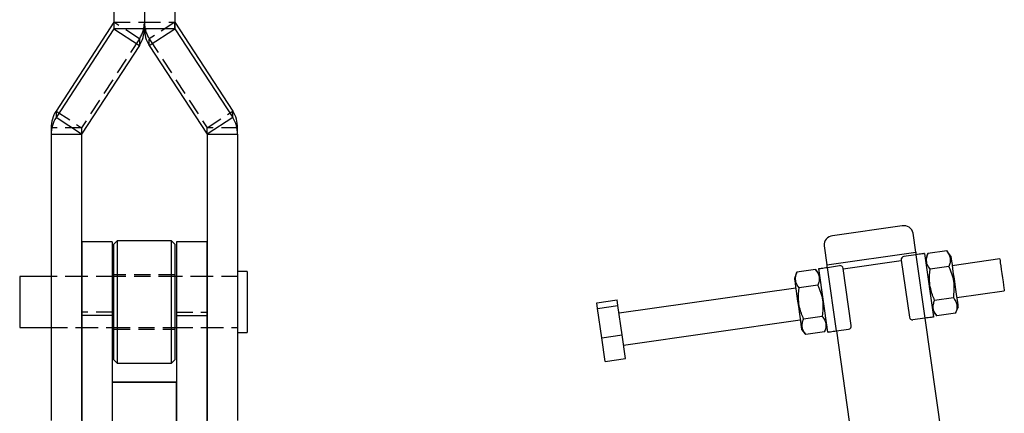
# Model space of a CAD drawing. Extents: x 81 to 759, y 45 to 588.
# Tile 16 of 24: x 408 to 562, y 387 to 448. Entities that reach past the tile are written whole.
import ezdxf

# ---------------------------------------------------------------- set-up
doc = ezdxf.new("R2010")
doc.units = 0
doc.header["$LTSCALE"] = 2
doc.linetypes.add('HIDDEN', pattern=[1.905, 1.27, -0.635])
doc.layers.get('0').update_dxf_attribs({"linetype": 'CONTINUOUS'})
doc.styles.add('SLDTEXTSTYLE0', font='TXT', dxfattribs={"width": 0.75})
doc.dimstyles.new('SLDDIMSTYLE3', dxfattribs={"dimtxt": 7, "dimasz": 6.604, "dimexe": 0, "dimexo": 0.0625, "dimgap": 1.75, "dimtad": 1, "dimdec": 4, "dimlfac": 4, "dimzin": 12, "dimtxsty": 'SLDTEXTSTYLE0', "dimsah": 1, "dimcen": 0.09, "dimazin": 3, "dimtfac": 1, "dimtdec": 0, "dimtofl": 0, "dimtmove": 0, "dimatfit": 3, "dimtolj": 1, "dimtzin": 12})

# ---------------------------------------------------------------- blocks, each defined once
blk = doc.blocks.new('_D_7')
at = {"color": 179, "linetype": 'CONTINUOUS'}
blk.add_line((527.49, 237.71), (465.32, 237.71), dxfattribs=at)
blk.add_arc((558.38, 237.71), 91.06, 98.1152, 180, dxfattribs=at)
for points in [[(545.53, 327.85), (538.85, 327.69), (539.21, 325.69)], [(467.32, 237.71), (468.58, 244.27), (466.55, 244.34)]]:
    blk.add_solid(points, dxfattribs=at)
at = {"color": 179, "linetype": 'CONTINUOUS', "insert": (476.36, 295.89, 0.05), "char_height": 7, "attachment_point": 1, "rotation": 49.0109, "style": 'SLDTEXTSTYLE0'}
blk.add_mtext('82°', dxfattribs=at)

msp = doc.modelspace()

# ---------------------------------------------------------------- linework, layer by layer
at = {"color": 7, "linetype": 'CONTINUOUS'}
for p, q in [((422.598214, 470.294961), (422.598214, 446.712338)), ((427.348214, 470.079952), (427.348214, 446.712338)), ((432.098214, 470.294961), (432.098214, 446.712338)), ((422.596594, 447.724559), (413.56914, 433.869735)), ((422.596594, 447.724559), (422.596594, 446.706884)), ((432.099833, 446.706884), (432.099833, 447.724559)), ((432.099833, 447.724559), (441.127288, 433.869735)), ((422.596594, 446.706884), (413.56914, 432.85206)), ((422.596594, 446.706884), (426.577288, 444.117331)), ((427.348214, 446.712338), (422.598214, 446.712338)), ((432.098214, 446.712338), (427.348214, 446.712338)), ((428.11914, 444.117331), (432.099833, 446.706884)), ((432.099833, 446.706884), (441.127288, 432.85206)), ((426.577288, 444.117331), (417.549833, 430.262507)), ((428.11914, 444.117331), (437.146594, 430.262507)), ((413.56914, 433.869735), (413.56914, 432.85206)), ((441.127288, 432.85206), (441.127288, 433.869735)), ((417.549833, 430.262507), (413.56914, 432.85206)), ((441.127288, 432.85206), (437.146594, 430.262507)), ((412.798213, 431.274728), (412.798213, 430.257053)), ((412.798213, 430.257053), (417.548214, 430.257053)), ((412.798213, 430.257053), (412.798213, 385.608581)), ((417.548214, 430.257053), (417.548214, 385.608581)), ((437.148214, 430.257053), (441.898214, 430.257053)), ((437.148214, 430.257053), (437.148214, 385.608581)), ((441.898214, 430.257053), (441.898214, 431.274728)), ((441.898214, 430.257053), (441.898214, 385.608581)), ((545.591108, 415.973829), (534.701261, 414.421023)), ((547.689124, 411.886351), (547.267995, 414.839731)), ((422.348214, 413.501643), (417.598214, 413.501643)), ((417.598214, 413.501643), (417.598214, 401.993089)), ((422.348214, 413.501643), (422.348214, 401.993089)), ((423.098214, 413.625006), (422.598214, 413.125005)), ((431.598214, 413.625006), (423.098214, 413.625006)), ((423.098214, 413.625006), (423.098214, 394.575006)), ((432.098214, 413.125005), (431.598214, 413.625006)), ((431.598214, 413.001352), (431.598214, 413.625006)), ((437.098214, 413.501643), (432.348214, 413.501643)), ((432.348214, 413.501643), (432.348214, 401.993089)), ((437.098214, 413.501643), (437.098214, 401.993089)), ((422.598214, 395.075005), (422.598214, 413.125005)), ((431.598214, 394.575006), (431.598214, 413.001352)), ((432.098214, 413.125005), (432.098214, 412.534089)), ((432.098214, 412.534089), (432.098214, 395.075005)), ((533.408189, 412.863427), (533.829318, 409.910047)), ((533.829318, 409.910047), (547.689124, 411.886351)), ((549.059513, 411.662029), (550.471158, 401.762166)), ((552.513833, 412.061134), (549.59126, 411.644393)), ((553.160622, 411.236705), (552.513833, 412.061134)), ((545.417647, 410.637671), (546.688128, 401.727797)), ((547.698282, 411.467934), (545.842058, 411.203244)), ((547.698282, 411.467934), (549.109927, 401.568071)), ((549.59126, 411.644393), (549.200678, 410.672048)), ((560.797266, 410.810457), (553.372368, 409.751722)), ((443.398214, 408.862506), (441.898214, 408.862506)), ((443.398214, 408.862506), (443.398214, 403.50156)), ((529.148045, 408.729346), (528.757463, 407.757)), ((532.070618, 409.146087), (529.148045, 408.729346)), ((532.717408, 408.321658), (532.070618, 409.146087)), ((533.987888, 399.411784), (532.576244, 409.311646)), ((533.937475, 409.505741), (535.793699, 409.77043)), ((535.34912, 399.605879), (533.937475, 409.505741)), ((537.629754, 400.436142), (536.359274, 409.346016)), ((552.860214, 409.631961), (549.937641, 409.215228)), ((412.798213, 408.068754), (407.898214, 408.068754)), ((407.898214, 408.068754), (407.898214, 403.601301)), ((417.598214, 408.068754), (417.548214, 408.068754)), ((422.598214, 408.068754), (422.348214, 408.068754)), ((432.348214, 408.068754), (432.098214, 408.068754)), ((437.148214, 408.068754), (437.098214, 408.068754)), ((528.96921, 406.272018), (501.398097, 402.340592)), ((532.417, 406.716922), (529.494426, 406.300181)), ((554.078191, 404.801795), (561.503087, 405.86053)), ((497.930086, 403.993124), (501.098044, 404.444852)), ((498.05615, 403.10906), (497.930086, 403.993124)), ((501.224104, 403.560789), (501.098044, 404.444852)), ((553.552975, 404.773632), (550.630402, 404.356891)), ((407.898214, 403.601301), (407.898214, 400.131256)), ((443.398214, 403.50156), (443.398214, 399.337505)), ((498.05615, 403.10906), (501.224104, 403.560789)), ((498.709112, 398.529829), (498.05615, 403.10906)), ((501.877069, 398.981558), (501.224104, 403.560789)), ((550.329993, 402.752155), (550.976782, 401.927726)), ((553.899355, 402.344467), (554.289938, 403.316812)), ((422.348214, 401.993089), (417.598214, 401.993089)), ((417.598214, 401.993089), (417.598214, 383.248041)), ((422.348214, 401.993089), (422.348214, 383.248041)), ((432.348214, 401.993089), (437.098214, 401.993089)), ((432.348214, 401.993089), (432.348214, 383.248041)), ((437.098214, 401.993089), (437.098214, 383.248041)), ((502.103917, 397.390658), (529.675032, 401.32209)), ((533.109761, 401.858584), (530.187188, 401.441851)), ((549.109927, 401.568071), (547.253703, 401.303382)), ((554.294795, 365.560794), (549.159426, 401.575127)), ((553.899355, 402.344467), (550.976782, 401.927726)), ((407.898214, 400.131256), (412.798213, 400.131256)), ((417.548214, 400.131256), (417.598214, 400.131256)), ((422.348214, 400.131256), (422.598214, 400.131256)), ((432.098214, 400.131256), (432.348214, 400.131256)), ((437.098214, 400.131256), (437.148214, 400.131256)), ((529.88678, 399.837108), (530.533568, 399.012679)), ((533.456141, 399.429419), (530.533568, 399.012679)), ((533.456141, 399.429419), (533.846724, 400.401765)), ((535.29962, 399.598823), (540.434989, 363.584494)), ((535.34912, 399.605879), (537.205343, 399.870568)), ((441.898214, 399.337505), (443.398214, 399.337505)), ((498.709112, 398.529829), (501.877069, 398.981558)), ((499.236013, 394.834669), (498.709112, 398.529829)), ((502.40397, 395.286397), (501.877069, 398.981558)), ((422.598214, 395.075005), (423.098214, 394.575006)), ((431.598214, 394.575006), (432.098214, 395.075005)), ((499.236013, 394.834669), (502.40397, 395.286397)), ((423.098214, 394.575006), (431.598214, 394.575006)), ((422.348214, 391.613976), (422.348214, 376.613975)), ((432.348214, 376.613975), (432.348214, 391.613976))]:
    msp.add_line(p, q, dxfattribs=at)
at = {"color": 7, "linetype": 'HIDDEN'}
for p, q in [((426.577288, 445.135006), (422.596594, 447.724559)), ((422.598214, 447.730013), (427.348214, 447.730013)), ((427.348214, 447.730013), (432.098214, 447.730013)), ((432.099833, 447.724559), (428.11914, 445.135006)), ((426.577288, 445.135006), (417.549833, 431.280182)), ((426.577288, 445.135006), (426.577288, 444.117331)), ((428.11914, 444.117331), (428.11914, 445.135006)), ((428.11914, 445.135006), (437.146594, 431.280182)), ((413.56914, 433.869735), (417.549833, 431.280182)), ((437.146594, 431.280182), (441.127288, 433.869735)), ((417.548214, 431.274728), (412.798213, 431.274728)), ((417.548214, 431.274728), (417.548214, 430.257053)), ((417.549833, 431.280182), (417.549833, 430.262507)), ((437.146594, 430.262507), (437.146594, 431.280182)), ((437.148214, 430.257053), (437.148214, 431.274728)), ((441.898214, 431.274728), (437.148214, 431.274728)), ((417.548214, 408.100006), (412.798213, 408.100006)), ((417.548214, 408.068754), (412.798213, 408.068754)), ((422.348214, 408.100006), (417.598214, 408.100006)), ((422.348214, 408.068754), (417.598214, 408.068754)), ((432.098214, 408.350006), (422.598214, 408.350006)), ((432.098214, 408.068754), (422.598214, 408.068754)), ((437.098214, 408.100006), (432.348214, 408.100006)), ((437.098214, 408.068754), (432.348214, 408.068754)), ((441.898214, 408.100006), (437.148214, 408.100006)), ((441.898214, 408.068754), (437.148214, 408.068754)), ((422.348214, 402.5102), (417.598214, 402.5102)), ((432.348214, 402.5102), (437.098214, 402.5102)), ((412.798213, 400.131256), (417.548214, 400.131256)), ((412.798213, 400.100005), (417.548214, 400.100005)), ((417.598214, 400.131256), (422.348214, 400.131256)), ((417.598214, 400.100005), (422.348214, 400.100005)), ((422.598214, 400.131256), (432.098214, 400.131256)), ((422.598214, 399.850008), (432.098214, 399.850008)), ((432.348214, 400.131256), (437.098214, 400.131256)), ((432.348214, 400.100005), (437.098214, 400.100005)), ((437.148214, 400.131256), (441.898214, 400.131256)), ((437.148214, 400.100005), (441.898214, 400.100005))]:
    msp.add_line(p, q, dxfattribs=at)
at = {"color": 8, "linetype": 'CONTINUOUS'}
msp.add_line((536.372022, 409.256616), (545.430395, 410.548271), dxfattribs=at)
at = {"color": 7, "linetype": 'CONTINUOUS', "flags": 128}
for points in [[(547.689124, 411.886351), (547.705935, 411.76846), (547.723117, 411.647962), (547.740621, 411.525206), (547.747781, 411.474989)], [(549.059513, 411.662029), (549.033358, 411.658303), (548.955896, 411.647254), (548.830104, 411.629321), (548.660818, 411.605181), (548.454541, 411.575766), (548.219203, 411.542208), (547.963845, 411.505797), (547.698282, 411.467934)], [(553.160622, 411.236705), (553.172961, 411.150166), (553.209439, 410.894351), (553.268463, 410.480419), (553.34745, 409.926475), (553.442952, 409.256728), (553.550791, 408.500449), (553.666258, 407.690683), (553.784303, 406.862834), (553.899769, 406.053068), (554.007609, 405.296789), (554.10311, 404.627041), (554.182098, 404.073098), (554.241121, 403.659166), (554.277599, 403.403351), (554.289938, 403.316812), (554.289938, 403.316812)], [(560.797266, 410.810457), (560.803157, 410.769136), (560.831602, 410.569647), (560.881759, 410.217905), (560.950206, 409.737879), (561.032281, 409.162284), (561.122393, 408.530341), (561.214396, 407.885128), (561.302022, 407.270597), (561.379302, 406.728642), (561.440966, 406.296187), (561.482812, 406.002709), (561.501992, 405.868211), (561.503087, 405.86053)], [(532.576244, 409.311646), (532.602399, 409.315371), (532.679861, 409.326421), (532.805653, 409.344354), (532.974939, 409.368494), (533.181215, 409.397909), (533.416554, 409.431466), (533.671911, 409.467877), (533.937475, 409.505741)], [(533.887975, 409.498685), (533.880815, 409.548902), (533.863311, 409.671658), (533.846128, 409.792156), (533.829318, 409.910047)], [(528.757463, 407.757), (528.769803, 407.670462), (528.806281, 407.414646), (528.865303, 407.000714), (528.944291, 406.446771), (529.039792, 405.777024), (529.147633, 405.020745), (529.263098, 404.210979), (529.381144, 403.38313), (529.49661, 402.573363), (529.60445, 401.817085), (529.699951, 401.147337), (529.778939, 400.593394), (529.837962, 400.179462), (529.874441, 399.923646), (529.88678, 399.837108)], [(550.471158, 401.762166), (550.445002, 401.758441), (550.36754, 401.747392), (550.241749, 401.729458), (550.072463, 401.705319), (549.866186, 401.675904), (549.630848, 401.642346), (549.37549, 401.605935), (549.109927, 401.568071)], [(533.987888, 399.411784), (534.014044, 399.415509), (534.091505, 399.426558), (534.217297, 399.444492), (534.386584, 399.468632), (534.59286, 399.498047), (534.828198, 399.531604), (535.083556, 399.568015), (535.34912, 399.605879)], [(426.438369, 391.614447), (425.244264, 391.614412), (424.182358, 391.614347), (423.319375, 391.614259), (422.709538, 391.614155), (422.391167, 391.614037), (422.384265, 391.613918), (422.689266, 391.613801), (423.287005, 391.613695), (424.139926, 391.613607), (425.194435, 391.613542), (426.384274, 391.613505), (427.634681, 391.613495), (428.867088, 391.613518), (430.004059, 391.613568), (430.974153, 391.613644), (431.716416, 391.613741), (432.184208, 391.613853), (432.348138, 391.613972), (432.197904, 391.614091), (431.742946, 391.614205), (431.011851, 391.614302), (430.050556, 391.61438), (428.919463, 391.61443), (427.689642, 391.614455), (426.438369, 391.614447)]]:
    msp.add_lwpolyline(points, dxfattribs=at)
at = {"color": 7, "linetype": 'CONTINUOUS'}
for centre, radius, start, end in [((422.588231, 447.73001), 0.009983, 326.90434197, 0.01699089), ((432.108196, 447.73001), 0.009983, 179.98300911, 213.09565803), ((422.588231, 446.712335), 0.009983, 326.90434197, 0.01699089), ((422.594803, 446.712467), 4.753411, 326.9102277, 359.99844613), ((432.101625, 446.712467), 4.753411, 180.00155387, 213.0897723), ((432.108196, 446.712335), 0.009983, 179.98300911, 213.09565803), ((417.551635, 431.274596), 4.753421, 146.91026046, 179.99840865), ((437.144793, 431.274596), 4.753421, 0.00159135, 33.08973954), ((417.551635, 430.256921), 4.753421, 146.91026046, 179.99840865), ((437.144793, 430.256921), 4.753421, 0.00159135, 33.08973954), ((417.558197, 430.257056), 0.009983, 146.9050441, 180.01628876), ((437.138231, 430.257056), 0.009983, 359.98371124, 33.0949559), ((545.859757, 414.564276), 1.434925, 11.06745528, 100.79067767), ((534.837296, 412.992558), 1.434928, 95.43994673, 185.16308413), ((545.91264, 410.708254), 0.5, 98.11523472, 188.11523472), ((535.864281, 409.275434), 0.5, 8.11523472, 98.11523472), ((547.183121, 401.798378), 0.5, 188.11523472, 278.11523472), ((537.134761, 400.365559), 0.5, 278.11523472, 8.11523472)]:
    msp.add_arc(centre, radius, start, end, dxfattribs=at)
at = {"color": 7, "linetype": 'HIDDEN'}
for centre, radius, start, end in [((422.59477, 447.730151), 4.753443, 326.91034313, 359.9983307), ((432.101657, 447.730151), 4.753443, 180.0016693, 213.08965687), ((417.558197, 431.274731), 0.009983, 146.9050441, 180.01628876), ((437.138231, 431.274731), 0.009983, 359.98371124, 33.0949559)]:
    msp.add_arc(centre, radius, start, end, dxfattribs=at)
at = {"color": 7, "linetype": 'CONTINUOUS'}
for points, knots in [([(552.513833, 412.061134), (552.652438, 411.865775), (552.932651, 411.47082), (553.102979, 410.850739), (553.071233, 410.230234), (552.930982, 409.8326), (552.860214, 409.631961)], [0, 0, 0, 0, 0.2646050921, 0.534947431, 0.7653427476, 1, 1, 1, 1]), ([(549.937641, 409.215228), (549.799036, 409.410587), (549.518822, 409.805542), (549.348495, 410.425622), (549.38024, 411.046128), (549.520492, 411.443757), (549.59126, 411.644393)], [0, 0, 0, 0, 0.2646053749, 0.5349478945, 0.7653433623, 1, 1, 1, 1]), ([(529.494426, 406.300181), (529.355822, 406.49554), (529.075608, 406.890495), (528.90528, 407.510575), (528.937026, 408.131081), (529.077277, 408.52871), (529.148045, 408.729346)], [0, 0, 0, 0, 0.2646053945, 0.534947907, 0.7653433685, 1, 1, 1, 1]), ([(532.070618, 409.146087), (532.209223, 408.950727), (532.489437, 408.555773), (532.659765, 407.935693), (532.628019, 407.315186), (532.487768, 406.917558), (532.417, 406.716922)], [0, 0, 0, 0, 0.264605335, 0.5349478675, 0.765343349, 1, 1, 1, 1]), ([(550.630402, 404.356891), (550.395329, 404.943781), (550.004573, 405.919357), (549.810948, 407.391381), (549.837102, 408.42409), (549.914358, 409.032019), (549.937641, 409.215228)], [0, 0, 0, 0, 0.3793847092, 0.630643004, 0.8886887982, 1, 1, 1, 1]), ([(552.860214, 409.631961), (552.933777, 409.462561), (553.173626, 408.910237), (553.488983, 407.926822), (553.718162, 406.4594), (553.61463, 405.402833), (553.552975, 404.773632)], [0, 0, 0, 0, 0.111311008, 0.3629253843, 0.6206131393, 1, 1, 1, 1]), ([(530.187188, 401.441851), (529.952115, 402.028739), (529.561359, 403.004312), (529.367734, 404.476334), (529.393887, 405.509043), (529.471144, 406.116972), (529.494426, 406.300181)], [0, 0, 0, 0, 0.3793838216, 0.630642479, 0.8886886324, 1, 1, 1, 1]), ([(532.417, 406.716922), (532.490562, 406.547519), (532.730408, 405.995191), (533.04577, 405.011775), (533.274948, 403.544353), (533.171416, 402.487785), (533.109761, 401.858584)], [0, 0, 0, 0, 0.1113121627, 0.3629262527, 0.6206136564, 1, 1, 1, 1]), ([(550.976782, 401.927726), (550.838178, 402.123085), (550.557965, 402.51804), (550.387637, 403.13812), (550.419382, 403.758626), (550.559634, 404.156255), (550.630402, 404.356891)], [0, 0, 0, 0, 0.2646052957, 0.5349478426, 0.7653433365, 1, 1, 1, 1]), ([(553.552975, 404.773632), (553.691579, 404.578272), (553.971793, 404.183318), (554.14212, 403.563238), (554.110375, 402.942731), (553.970124, 402.545103), (553.899355, 402.344467)], [0, 0, 0, 0, 0.2646053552, 0.5349478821, 0.765343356, 1, 1, 1, 1]), ([(530.533568, 399.012679), (530.394964, 399.208038), (530.11475, 399.602992), (529.944423, 400.223073), (529.976169, 400.843578), (530.11642, 401.241212), (530.187188, 401.441851)], [0, 0, 0, 0, 0.26460509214, 0.53494743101, 0.76534274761, 1, 1, 1, 1]), ([(533.109761, 401.858584), (533.248365, 401.663225), (533.528579, 401.268271), (533.698906, 400.648191), (533.667161, 400.027684), (533.52691, 399.630055), (533.456141, 399.429419)], [0, 0, 0, 0, 0.2646053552, 0.5349478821, 0.765343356, 1, 1, 1, 1])]:
    msp.add_open_spline(points, degree=3, knots=knots, dxfattribs=at)

# ---------------------------------------------------------------- dimensions: what is measured, and where the dimension line sits
at = {"color": 179, "linetype": 'CONTINUOUS'}
dim = msp.add_angular_dim_2l(base=(489.599961, 297.37789), line1=((548.058341, 310.121937), (533.408189, 412.863425)), line2=((529.485568, 237.705896), (559.485568, 237.705896)), dimstyle='SLDDIMSTYLE3', dxfattribs=at)
dim.commit()
dim.dimension.update_dxf_attribs({"geometry": '_D_7', "text_midpoint": (489.648606, 297.433917), "dimtype": 162})

doc.saveas('drawing.dxf')
